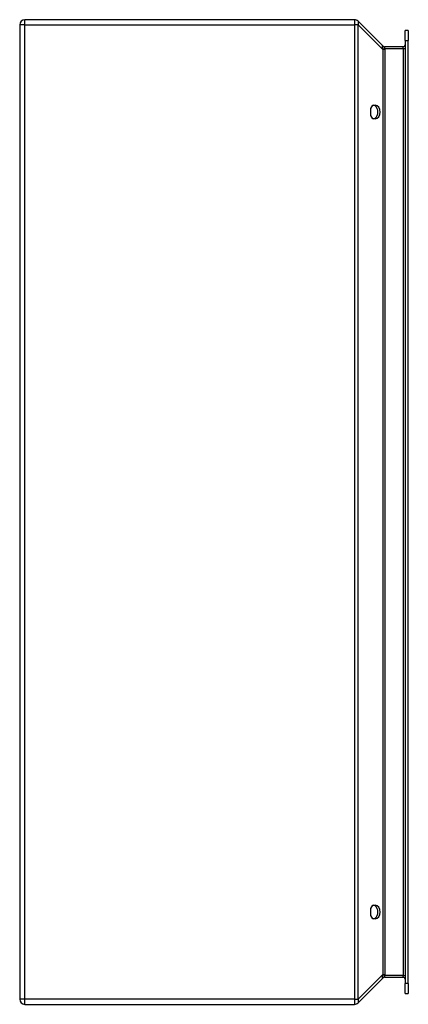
# Model space of a CAD drawing. Header units: inches. Extents: x 19.9 to 26.3, y 4.2 to 20.2.
import ezdxf

# ---------------------------------------------------------------- set-up
doc = ezdxf.new("R2010")
doc.units = ezdxf.units.IN
doc.header["$MEASUREMENT"] = 0
doc.layers.add('Visible Edges(ANSI)', color=7, linetype='Continuous', lineweight=25)
doc.layers.add('Visible Tangent Edges(ANSI)', color=7, linetype='Continuous', lineweight=25)

msp = doc.modelspace()

# ---------------------------------------------------------------- linework, layer by layer
at = {"layer": 'Visible Edges(ANSI)'}
for p, q in [((25.378, 20.178), (20.025, 20.178)), ((19.941, 20.094), (19.941, 4.262)), ((25.837, 19.754), (25.438, 20.154)), ((26.2, 19.843), (26.2, 20.001)), ((26.253, 20.001), (26.2, 20.001)), ((26.253, 20.001), (26.253, 19.843)), ((26.2, 19.843), (26.2, 4.514)), ((26.253, 4.514), (26.253, 19.843)), ((26.169, 19.739), (25.874, 19.739)), ((25.643, 18.737), (25.679, 18.787)), ((25.643, 18.619), (25.643, 18.737)), ((25.679, 18.787), (25.72, 18.787)), ((25.679, 18.569), (25.643, 18.619)), ((25.72, 18.569), (25.679, 18.569)), ((25.643, 5.737), (25.679, 5.787)), ((25.679, 5.787), (25.72, 5.787)), ((25.643, 5.619), (25.643, 5.737)), ((25.679, 5.569), (25.643, 5.619)), ((25.72, 5.569), (25.679, 5.569)), ((25.438, 4.203), (25.837, 4.603)), ((25.874, 4.618), (26.169, 4.618)), ((26.2, 4.356), (26.2, 4.514)), ((26.253, 4.514), (26.253, 4.356)), ((26.2, 4.356), (26.253, 4.356)), ((20.025, 4.178), (25.378, 4.178))]:
    msp.add_line(p, q, dxfattribs=at)
for centre, radius, start, end in [((20.025, 20.094), 0.084, 90, 180), ((25.378, 20.094), 0.084, 45, 90), ((25.875, 19.792), 0.053, 225, 270), ((26.169, 19.77), 0.031, 270, 0), ((25.875, 4.565), 0.053, 90, 135), ((26.169, 4.587), 0.031, 0, 90), ((20.025, 4.262), 0.084, 180, 270), ((25.378, 4.262), 0.084, 270, 315)]:
    msp.add_arc(centre, radius, start, end, dxfattribs=at)
for centre, major_axis, start_param, end_param in [((25.683, 18.678), (0, -0.109), 0, 3.141593), ((25.72, 18.678), (0, 0.109), 3.141593, 6.283185), ((25.683, 5.678), (0, -0.109), 0, 3.141593), ((25.72, 5.678), (0, 0.109), 3.141593, 6.283185)]:
    msp.add_ellipse(centre, major_axis=major_axis, ratio=0.707107, start_param=start_param, end_param=end_param, dxfattribs=at)
at = {"layer": 'Visible Tangent Edges(ANSI)'}
for p, q in [((20.025, 20.094), (20.025, 20.178)), ((25.378, 20.178), (25.378, 20.094)), ((20.025, 20.094), (19.941, 20.094)), ((20.025, 20.094), (25.378, 20.094)), ((20.025, 4.262), (20.025, 20.094)), ((25.438, 20.094), (25.378, 20.094)), ((25.378, 20.094), (25.378, 4.262)), ((25.438, 20.094), (25.837, 19.695)), ((25.438, 4.262), (25.438, 20.094)), ((26.2, 19.843), (26.253, 19.843)), ((25.875, 19.695), (25.837, 19.695)), ((25.837, 19.695), (25.837, 4.662)), ((25.874, 19.708), (26.169, 19.708)), ((25.875, 4.662), (25.875, 19.695)), ((26.169, 19.708), (26.169, 19.739)), ((26.169, 19.708), (26.2, 19.708)), ((26.169, 19.708), (26.169, 4.649)), ((25.837, 4.662), (25.438, 4.262)), ((25.837, 4.662), (25.875, 4.662)), ((26.169, 4.649), (25.874, 4.649)), ((26.169, 4.649), (26.2, 4.649)), ((26.169, 4.618), (26.169, 4.649)), ((26.253, 4.514), (26.2, 4.514)), ((20.025, 4.262), (19.941, 4.262)), ((20.025, 4.178), (20.025, 4.262)), ((25.378, 4.262), (20.025, 4.262)), ((25.378, 4.262), (25.378, 4.178)), ((25.378, 4.262), (25.438, 4.262))]:
    msp.add_line(p, q, dxfattribs=at)
at = {"layer": 'Visible Tangent Edges(ANSI)', "flags": 128}
for points in [[(25.835, 19.756), (25.834, 19.756), (25.834, 19.757), (25.833, 19.757), (25.832, 19.757), (25.832, 19.756), (25.831, 19.755), (25.831, 19.754), (25.831, 19.753), (25.83, 19.751), (25.83, 19.75), (25.83, 19.748), (25.83, 19.745), (25.83, 19.743), (25.83, 19.74), (25.83, 19.737), (25.831, 19.734), (25.831, 19.731), (25.831, 19.727), (25.832, 19.724), (25.832, 19.72), (25.833, 19.716), (25.834, 19.712), (25.834, 19.708), (25.835, 19.704)], [(25.837, 19.754), (25.837, 19.754), (25.837, 19.754), (25.837, 19.754), (25.837, 19.754), (25.837, 19.754), (25.837, 19.754), (25.837, 19.755), (25.837, 19.755), (25.837, 19.755), (25.837, 19.755), (25.837, 19.755), (25.836, 19.755), (25.836, 19.755), (25.836, 19.755), (25.836, 19.755), (25.836, 19.755), (25.836, 19.755), (25.836, 19.755), (25.836, 19.755), (25.836, 19.756), (25.836, 19.756), (25.836, 19.756), (25.835, 19.756), (25.835, 19.756)], [(25.835, 19.704), (25.837, 19.704), (25.838, 19.705), (25.839, 19.705), (25.841, 19.705), (25.842, 19.705), (25.844, 19.705), (25.845, 19.705), (25.847, 19.705), (25.848, 19.705), (25.85, 19.705), (25.851, 19.706), (25.853, 19.706), (25.855, 19.706), (25.856, 19.706), (25.858, 19.706), (25.86, 19.706), (25.862, 19.706), (25.863, 19.707), (25.865, 19.707), (25.867, 19.707), (25.869, 19.707), (25.871, 19.707), (25.873, 19.707), (25.874, 19.708)], [(25.835, 19.704), (25.835, 19.704), (25.836, 19.703), (25.836, 19.703), (25.836, 19.703), (25.836, 19.702), (25.836, 19.702), (25.836, 19.701), (25.836, 19.701), (25.836, 19.701), (25.836, 19.7), (25.836, 19.7), (25.836, 19.699), (25.837, 19.699), (25.837, 19.699), (25.837, 19.698), (25.837, 19.698), (25.837, 19.697), (25.837, 19.697), (25.837, 19.697), (25.837, 19.696), (25.837, 19.696), (25.837, 19.695), (25.837, 19.695), (25.837, 19.695)], [(25.874, 19.708), (25.874, 19.71), (25.874, 19.712), (25.873, 19.714), (25.873, 19.716), (25.873, 19.718), (25.873, 19.719), (25.873, 19.721), (25.873, 19.723), (25.873, 19.725), (25.873, 19.726), (25.874, 19.728), (25.874, 19.729), (25.874, 19.731), (25.873, 19.732), (25.873, 19.733), (25.873, 19.734), (25.873, 19.735), (25.873, 19.736), (25.873, 19.737), (25.873, 19.737), (25.873, 19.738), (25.874, 19.738), (25.874, 19.738), (25.874, 19.739)], [(25.875, 19.695), (25.875, 19.695), (25.875, 19.696), (25.875, 19.696), (25.875, 19.697), (25.875, 19.697), (25.875, 19.698), (25.875, 19.698), (25.875, 19.699), (25.875, 19.7), (25.875, 19.7), (25.875, 19.701), (25.875, 19.701), (25.875, 19.702), (25.875, 19.702), (25.875, 19.703), (25.875, 19.703), (25.875, 19.704), (25.875, 19.704), (25.875, 19.705), (25.875, 19.705), (25.874, 19.706), (25.874, 19.706), (25.874, 19.707), (25.874, 19.708)], [(25.835, 4.653), (25.834, 4.649), (25.834, 4.645), (25.833, 4.641), (25.832, 4.637), (25.832, 4.633), (25.831, 4.629), (25.831, 4.626), (25.831, 4.623), (25.83, 4.62), (25.83, 4.617), (25.83, 4.614), (25.83, 4.612), (25.83, 4.609), (25.83, 4.607), (25.83, 4.606), (25.831, 4.604), (25.831, 4.603), (25.831, 4.602), (25.832, 4.601), (25.832, 4.6), (25.833, 4.6), (25.834, 4.6), (25.834, 4.601), (25.835, 4.601)], [(25.837, 4.662), (25.837, 4.662), (25.837, 4.661), (25.837, 4.661), (25.837, 4.661), (25.837, 4.66), (25.837, 4.66), (25.837, 4.659), (25.837, 4.659), (25.837, 4.659), (25.837, 4.658), (25.837, 4.658), (25.836, 4.657), (25.836, 4.657), (25.836, 4.657), (25.836, 4.656), (25.836, 4.656), (25.836, 4.655), (25.836, 4.655), (25.836, 4.655), (25.836, 4.654), (25.836, 4.654), (25.836, 4.653), (25.835, 4.653), (25.835, 4.653)], [(25.874, 4.649), (25.873, 4.65), (25.871, 4.65), (25.869, 4.65), (25.867, 4.65), (25.865, 4.65), (25.863, 4.65), (25.862, 4.65), (25.86, 4.651), (25.858, 4.651), (25.856, 4.651), (25.855, 4.651), (25.853, 4.651), (25.851, 4.651), (25.85, 4.651), (25.848, 4.652), (25.847, 4.652), (25.845, 4.652), (25.844, 4.652), (25.842, 4.652), (25.841, 4.652), (25.839, 4.652), (25.838, 4.652), (25.837, 4.653), (25.835, 4.653)], [(25.874, 4.618), (25.874, 4.618), (25.874, 4.619), (25.873, 4.619), (25.873, 4.619), (25.873, 4.62), (25.873, 4.621), (25.873, 4.622), (25.873, 4.623), (25.873, 4.624), (25.873, 4.625), (25.874, 4.626), (25.874, 4.627), (25.874, 4.629), (25.873, 4.631), (25.873, 4.632), (25.873, 4.634), (25.873, 4.636), (25.873, 4.638), (25.873, 4.639), (25.873, 4.641), (25.873, 4.643), (25.874, 4.645), (25.874, 4.647), (25.874, 4.649)], [(25.874, 4.649), (25.874, 4.65), (25.874, 4.65), (25.874, 4.651), (25.875, 4.652), (25.875, 4.652), (25.875, 4.653), (25.875, 4.653), (25.875, 4.654), (25.875, 4.654), (25.875, 4.655), (25.875, 4.655), (25.875, 4.656), (25.875, 4.656), (25.875, 4.657), (25.875, 4.657), (25.875, 4.658), (25.875, 4.659), (25.875, 4.659), (25.875, 4.66), (25.875, 4.66), (25.875, 4.661), (25.875, 4.661), (25.875, 4.662), (25.875, 4.662)], [(25.835, 4.601), (25.835, 4.601), (25.836, 4.601), (25.836, 4.601), (25.836, 4.601), (25.836, 4.602), (25.836, 4.602), (25.836, 4.602), (25.836, 4.602), (25.836, 4.602), (25.836, 4.602), (25.836, 4.602), (25.836, 4.602), (25.837, 4.602), (25.837, 4.602), (25.837, 4.602), (25.837, 4.602), (25.837, 4.602), (25.837, 4.602), (25.837, 4.603), (25.837, 4.603), (25.837, 4.603), (25.837, 4.603), (25.837, 4.603), (25.837, 4.603)]]:
    msp.add_lwpolyline(points, dxfattribs=at)
at = {"layer": 'Visible Tangent Edges(ANSI)'}
for centre, major_axis, ratio, start_param, end_param in [((25.378, 20.094), (0.0594, 0.0594), 0.57735, 5.235988, 6.283185), ((25.874, 19.792), (0, -0.053), 0.996546, 5.452613, 6.283185), ((25.874, 4.565), (0, 0.053), 0.996546, 0, 0.830573), ((25.378, 4.262), (0.0594, -0.0594), 0.57735, 0, 1.047198)]:
    msp.add_ellipse(centre, major_axis=major_axis, ratio=ratio, start_param=start_param, end_param=end_param, dxfattribs=at)

doc.saveas('drawing.dxf')
